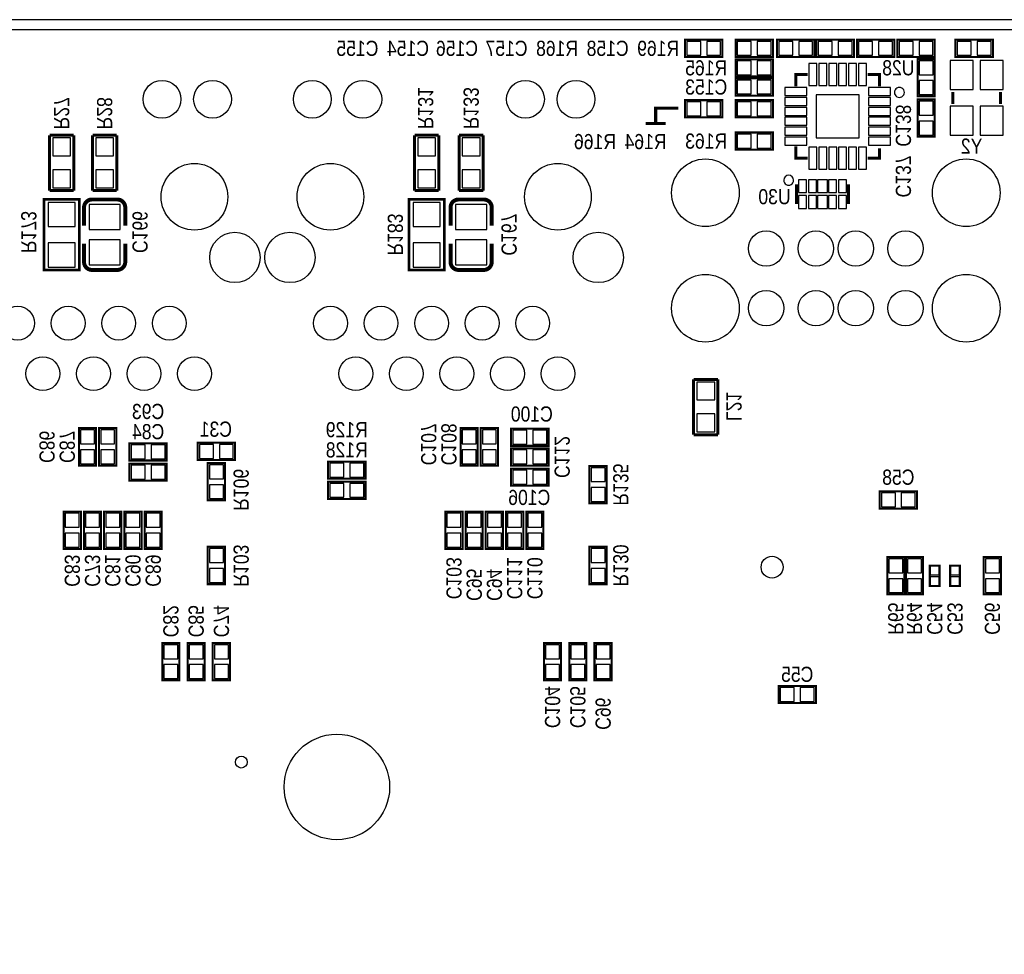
# Model space of a CAD drawing. Extents: x 0 to 158, y 0 to 95.
# Tile 4 of 5: x 67 to 116, y 48 to 95. Entities that reach past the tile are written whole.
import ezdxf
from ezdxf.enums import TextEntityAlignment as Align

# ---------------------------------------------------------------- set-up
doc = ezdxf.new("R2010")
doc.units = 0
doc.header["$MEASUREMENT"] = 0
for name, color, linetype in [('BG_OUTLINE', 12, 'CONTINUOUS'), ('BG_SILKSCREEN_BOTTOM', 150, 'CONTINUOUS'), ('PG_SILKSCREEN_BOTTOM', 150, 'CONTINUOUS'), ('PIN_SOLDERMASK_BOTTOM', 27, 'CONTINUOUS'), ('RD_SILKSCREEN_BOTTOM', 150, 'CONTINUOUS'), ('RKI_ALL', 2, 'CONTINUOUS')]:
    doc.layers.add(name, color=color, linetype=linetype)

msp = doc.modelspace()

# ---------------------------------------------------------------- linework, layer by layer
at = {"layer": 'BG_OUTLINE'}
msp.add_lwpolyline([(1.999996, 0), (155.999993, 0, 0.414213), (157.999989, 1.999996), (157.999989, 92.999992, 0.414215), (155.999993, 94.999988), (1.999996, 94.999988, 0.414214), (0, 92.999992), (0, 1.999996, 0.414212), (1.999996, 0)], format="xyb", dxfattribs=at)
at = {"layer": 'BG_SILKSCREEN_BOTTOM', "const_width": 0.1524}
for points in [[(99.695, 90.551), (98.552, 90.551), (98.552, 89.789), (98.044, 89.789)], [(99.06, 89.789), (98.552, 89.789)]]:
    msp.add_lwpolyline(points, dxfattribs=at)
at = {"layer": 'PG_SILKSCREEN_BOTTOM'}
for points, const_width in [([(101.9048, 93.991989), (100.0252, 93.991989), (100.0252, 93.128389), (101.9048, 93.128389), (101.9048, 93.991989)], 0.1016), ([(104.4448, 93.991989), (102.5652, 93.991989), (102.5652, 93.128389), (104.4448, 93.128389), (104.4448, 93.991989)], 0.1016), ([(106.5276, 93.991989), (104.648, 93.991989), (104.648, 93.128389), (106.5276, 93.128389), (106.5276, 93.991989)], 0.1016), ([(106.6292, 93.128389), (108.5088, 93.128389), (108.5088, 93.991989), (106.6292, 93.991989), (106.6292, 93.128389)], 0.1016), ([(108.6612, 93.128389), (110.5408, 93.128389), (110.5408, 93.991989), (108.6612, 93.991989), (108.6612, 93.128389)], 0.1016), ([(110.6932, 93.128389), (112.5728, 93.128389), (112.5728, 93.991989), (110.6932, 93.991989), (110.6932, 93.128389)], 0.1016), ([(115.4938, 93.991989), (113.6142, 93.991989), (113.6142, 93.128389), (115.4938, 93.128389), (115.4938, 93.991989)], 0.1016), ([(104.4448, 93.013378), (102.5652, 93.013378), (102.5652, 92.149778), (104.4448, 92.149778), (104.4448, 93.013378)], 0.1016), ([(112.5728, 91.147189), (112.5728, 93.026789), (111.7092, 93.026789), (111.7092, 91.147189), (112.5728, 91.147189)], 0.1016), ([(104.4448, 92.048178), (102.5652, 92.048178), (102.5652, 91.184578), (104.4448, 91.184578), (104.4448, 92.048178)], 0.1016), ([(105.596004, 91.643175), (105.596004, 92.243173), (106.196003, 92.243173)], 0.150012), ([(109.195997, 92.243173), (109.795996, 92.243173), (109.795996, 91.643175)], 0.150012), ([(111.7092, 90.994789), (111.7092, 89.115189), (112.5728, 89.115189), (112.5728, 90.994789), (111.7092, 90.994789)], 0.1016), ([(113.481002, 91.370988), (113.481002, 90.770989)], 0.150012), ([(115.880998, 91.370988), (115.880998, 90.770989)], 0.150012), ([(100.0252, 90.092378), (101.9048, 90.092378), (101.9048, 90.955978), (100.0252, 90.955978), (100.0252, 90.092378)], 0.1016), ([(104.4448, 90.955978), (102.5652, 90.955978), (102.5652, 90.092378), (104.4448, 90.092378), (104.4448, 90.955978)], 0.1016), ([(68.0974, 89.1921), (68.0974, 86.4108)], 0.1524), ([(69.3166, 89.1921), (68.0974, 89.1921)], 0.1524), ([(69.3166, 86.4108), (69.3166, 89.1921)], 0.1524), ([(70.2564, 89.1921), (70.2564, 86.4108)], 0.1524), ([(71.4756, 89.1921), (70.2564, 89.1921)], 0.1524), ([(71.4756, 86.4108), (71.4756, 89.1921)], 0.1524), ([(86.4362, 89.1921), (86.4362, 86.4108)], 0.1524), ([(87.6554, 89.1921), (86.4362, 89.1921)], 0.1524), ([(87.6554, 86.4108), (87.6554, 89.1921)], 0.1524), ([(88.6714, 89.1921), (88.6714, 86.4108)], 0.1524), ([(89.8906, 89.1921), (88.6714, 89.1921)], 0.1524), ([(89.8906, 86.4108), (89.8906, 89.1921)], 0.1524), ([(104.4448, 89.330378), (102.5652, 89.330378), (102.5652, 88.466778), (104.4448, 88.466778), (104.4448, 89.330378)], 0.1016), ([(106.196003, 88.043182), (105.596004, 88.043182), (105.596004, 88.643181)], 0.150012), ([(109.795996, 88.543181), (109.795996, 88.043182), (109.195997, 88.043182)], 0.150012), ([(105.634003, 85.732899), (105.634003, 86.733101)], 0.150089), ([(108.233997, 85.732899), (108.233997, 86.733101)], 0.150089), ([(68.0974, 86.4108), (69.3166, 86.4108)], 0.1524), ([(70.2564, 86.4108), (71.4756, 86.4108)], 0.1524), ([(86.4362, 86.4108), (87.6554, 86.4108)], 0.1524), ([(88.6714, 86.4108), (89.8906, 86.4108)], 0.1524), ([(69.596, 82.41599), (69.596, 85.97199), (67.818, 85.97199), (67.818, 82.41599), (69.596, 82.41599)], 0.127), ([(71.90105, 85.564066), (71.90105, 84.644078)], 0.199898), ([(87.9348, 82.41599), (87.9348, 85.97199), (86.1568, 85.97199), (86.1568, 82.41599), (87.9348, 82.41599)], 0.127), ([(90.31605, 85.564066), (90.31605, 84.644078)], 0.199898), ([(69.83095, 82.823914), (69.83095, 83.743902)], 0.199898), ([(88.24595, 82.823914), (88.24595, 83.743902)], 0.199898), ([(100.457, 76.9239), (100.457, 74.1426)], 0.1524), ([(101.6762, 76.9239), (100.457, 76.9239)], 0.1524), ([(101.6762, 74.1426), (101.6762, 76.9239)], 0.1524), ([(69.5706, 74.4728), (69.5706, 72.5932), (70.4342, 72.5932), (70.4342, 74.4728), (69.5706, 74.4728)], 0.1016), ([(70.5866, 74.4728), (70.5866, 72.5932), (71.4502, 72.5932), (71.4502, 74.4728), (70.5866, 74.4728)], 0.1016), ([(88.7476, 74.4728), (88.7476, 72.5932), (89.6112, 72.5932), (89.6112, 74.4728), (88.7476, 74.4728)], 0.1016), ([(89.7636, 74.4728), (89.7636, 72.5932), (90.6272, 72.5932), (90.6272, 74.4728), (89.7636, 74.4728)], 0.1016), ([(93.1672, 74.4474), (91.2876, 74.4474), (91.2876, 73.5838), (93.1672, 73.5838), (93.1672, 74.4474)], 0.1016), ([(100.457, 74.1426), (101.6762, 74.1426)], 0.1524), ([(73.9902, 73.7108), (72.1106, 73.7108), (72.1106, 72.8472), (73.9902, 72.8472), (73.9902, 73.7108)], 0.1016), ([(75.5396, 72.8726), (77.4192, 72.8726), (77.4192, 73.7362), (75.5396, 73.7362), (75.5396, 72.8726)], 0.1016), ([(93.1672, 73.4568), (91.2876, 73.4568), (91.2876, 72.5932), (93.1672, 72.5932), (93.1672, 73.4568)], 0.1016), ([(73.9902, 72.6948), (72.1106, 72.6948), (72.1106, 71.8312), (73.9902, 71.8312), (73.9902, 72.6948)], 0.1016), ([(76.9112, 70.8406), (76.9112, 72.7202), (76.0476, 72.7202), (76.0476, 70.8406), (76.9112, 70.8406)], 0.1016), ([(82.0928, 71.9328), (83.9724, 71.9328), (83.9724, 72.7964), (82.0928, 72.7964), (82.0928, 71.9328)], 0.1016), ([(93.1672, 72.4408), (91.2876, 72.4408), (91.2876, 71.5772), (93.1672, 71.5772), (93.1672, 72.4408)], 0.1016), ([(96.0882, 70.696328), (96.0882, 72.575928), (95.2246, 72.575928), (95.2246, 70.696328), (96.0882, 70.696328)], 0.1016), ([(82.0928, 70.9168), (83.9724, 70.9168), (83.9724, 71.7804), (82.0928, 71.7804), (82.0928, 70.9168)], 0.1016), ([(109.8042, 70.4342), (111.6838, 70.4342), (111.6838, 71.2978), (109.8042, 71.2978), (109.8042, 70.4342)], 0.1016), ([(69.6722, 68.4022), (69.6722, 70.2818), (68.8086, 70.2818), (68.8086, 68.4022), (69.6722, 68.4022)], 0.1016), ([(70.6882, 68.4022), (70.6882, 70.2818), (69.8246, 70.2818), (69.8246, 68.4022), (70.6882, 68.4022)], 0.1016), ([(71.7042, 68.4022), (71.7042, 70.2818), (70.8406, 70.2818), (70.8406, 68.4022), (71.7042, 68.4022)], 0.1016), ([(72.7202, 68.4022), (72.7202, 70.2818), (71.8566, 70.2818), (71.8566, 68.4022), (72.7202, 68.4022)], 0.1016), ([(73.7362, 68.4022), (73.7362, 70.2818), (72.8726, 70.2818), (72.8726, 68.4022), (73.7362, 68.4022)], 0.1016), ([(88.8492, 68.4022), (88.8492, 70.2818), (87.9856, 70.2818), (87.9856, 68.4022), (88.8492, 68.4022)], 0.1016), ([(89.8652, 68.4022), (89.8652, 70.2818), (89.0016, 70.2818), (89.0016, 68.4022), (89.8652, 68.4022)], 0.1016), ([(90.8812, 68.4022), (90.8812, 70.2818), (90.0176, 70.2818), (90.0176, 68.4022), (90.8812, 68.4022)], 0.1016), ([(91.8972, 68.4022), (91.8972, 70.2818), (91.0336, 70.2818), (91.0336, 68.4022), (91.8972, 68.4022)], 0.1016), ([(92.9132, 68.4022), (92.9132, 70.2818), (92.0496, 70.2818), (92.0496, 68.4022), (92.9132, 68.4022)], 0.1016), ([(76.0476, 68.511928), (76.0476, 66.632328), (76.9112, 66.632328), (76.9112, 68.511928), (76.0476, 68.511928)], 0.1016), ([(95.2246, 68.511928), (95.2246, 66.632328), (96.0882, 66.632328), (96.0882, 68.511928), (95.2246, 68.511928)], 0.1016), ([(111.0488, 66.1162), (111.0488, 67.9958), (110.1852, 67.9958), (110.1852, 66.1162), (111.0488, 66.1162)], 0.1016), ([(111.9886, 66.1162), (111.9886, 67.9958), (111.125, 67.9958), (111.125, 66.1162), (111.9886, 66.1162)], 0.1016), ([(115.9002, 66.1162), (115.9002, 67.9958), (115.0366, 67.9958), (115.0366, 66.1162), (115.9002, 66.1162)], 0.1016), ([(112.3188, 66.548), (112.3188, 67.564), (112.8268, 67.564), (112.8268, 66.548), (112.3188, 66.548)], 0.1016), ([(113.3348, 66.548), (113.3348, 67.564), (113.8428, 67.564), (113.8428, 66.548), (113.3348, 66.548)], 0.1016), ([(74.6252, 61.7982), (74.6252, 63.6778), (73.7616, 63.6778), (73.7616, 61.7982), (74.6252, 61.7982)], 0.1016), ([(75.8952, 61.7982), (75.8952, 63.6778), (75.0316, 63.6778), (75.0316, 61.7982), (75.8952, 61.7982)], 0.1016), ([(76.3016, 63.6778), (76.3016, 61.7982), (77.1652, 61.7982), (77.1652, 63.6778), (76.3016, 63.6778)], 0.1016), ([(93.8022, 61.7982), (93.8022, 63.6778), (92.9386, 63.6778), (92.9386, 61.7982), (93.8022, 61.7982)], 0.1016), ([(95.0722, 61.7982), (95.0722, 63.6778), (94.2086, 63.6778), (94.2086, 61.7982), (95.0722, 61.7982)], 0.1016), ([(95.4786, 63.6778), (95.4786, 61.7982), (96.3422, 61.7982), (96.3422, 63.6778), (95.4786, 63.6778)], 0.1016), ([(104.7242, 60.6552), (106.6038, 60.6552), (106.6038, 61.5188), (104.7242, 61.5188), (104.7242, 60.6552)], 0.1016)]:
    msp.add_lwpolyline(points, dxfattribs=dict(at, const_width=const_width))
for points in [[(111.045981, 91.343175, 1), (110.546019, 91.34318, 1)], [(105.48399, 86.932999, 1), (104.98401, 86.933001, 1)]]:
    msp.add_lwpolyline(points, format="xyb", close=True, dxfattribs=at)
at = {"layer": 'PG_SILKSCREEN_BOTTOM', "const_width": 0.199898}
for points in [[(69.83095, 84.644078), (69.83095, 85.564066, -0.4144), (70.231, 85.963862)], [(70.231, 85.963862), (71.501, 85.964116, -0.414214), (71.90105, 85.564066)], [(88.24595, 84.644078), (88.24595, 85.564066, -0.4144), (88.646, 85.963862)], [(88.646, 85.963862), (89.916, 85.964116, -0.414214), (90.31605, 85.564066)], [(71.90105, 83.743902), (71.90105, 82.823914, -0.414214), (71.501, 82.423864)], [(90.31605, 83.743902), (90.31605, 82.823914, -0.414214), (89.916, 82.423864)], [(71.501, 82.423864), (70.231, 82.423864, -0.414214), (69.83095, 82.823914)], [(89.916, 82.423864), (88.646, 82.423864, -0.414214), (88.24595, 82.823914)]]:
    msp.add_lwpolyline(points, format="xyb", dxfattribs=at)
at = {"layer": 'PIN_SOLDERMASK_BOTTOM'}
for points in [[(100.815623, 93.209694), (100.815623, 93.910683), (100.114633, 93.910683), (100.114633, 93.209694)], [(101.815367, 93.209694), (101.815367, 93.910683), (101.114377, 93.910683), (101.114377, 93.209694)], [(103.355623, 93.209694), (103.355623, 93.910683), (102.654633, 93.910683), (102.654633, 93.209694)], [(104.355367, 93.209694), (104.355367, 93.910683), (103.654377, 93.910683), (103.654377, 93.209694)], [(105.438423, 93.209694), (105.438423, 93.910683), (104.737433, 93.910683), (104.737433, 93.209694)], [(106.438167, 93.209694), (106.438167, 93.910683), (105.737177, 93.910683), (105.737177, 93.209694)], [(106.718633, 93.910683), (106.718633, 93.209694), (107.419623, 93.209694), (107.419623, 93.910683)], [(107.718377, 93.910683), (107.718377, 93.209694), (108.419367, 93.209694), (108.419367, 93.910683)], [(108.750633, 93.910683), (108.750633, 93.209694), (109.451623, 93.209694), (109.451623, 93.910683)], [(109.750377, 93.910683), (109.750377, 93.209694), (110.451367, 93.209694), (110.451367, 93.910683)], [(110.782633, 93.910683), (110.782633, 93.209694), (111.483623, 93.209694), (111.483623, 93.910683)], [(111.782377, 93.910683), (111.782377, 93.209694), (112.483367, 93.209694), (112.483367, 93.910683)], [(114.404623, 93.209694), (114.404623, 93.910683), (113.703633, 93.910683), (113.703633, 93.209694)], [(115.404367, 93.209694), (115.404367, 93.910683), (114.703377, 93.910683), (114.703377, 93.209694)], [(103.355623, 92.231083), (103.355623, 92.932072), (102.654633, 92.932072), (102.654633, 92.231083)], [(104.355367, 92.231083), (104.355367, 92.932072), (103.654377, 92.932072), (103.654377, 92.231083)], [(106.646091, 91.693213), (106.646091, 92.793312), (106.246092, 92.793312), (106.246092, 91.693213)], [(107.145912, 91.693213), (107.145912, 92.793312), (106.745913, 92.793312), (106.745913, 91.693213)], [(107.646089, 91.693213), (107.646089, 92.793312), (107.24609, 92.793312), (107.24609, 91.693213)], [(108.14591, 91.693213), (108.14591, 92.793312), (107.745911, 92.793312), (107.745911, 91.693213)], [(108.646087, 91.693213), (108.646087, 92.793312), (108.246088, 92.793312), (108.246088, 91.693213)], [(109.145908, 91.693213), (109.145908, 92.793312), (108.745909, 92.793312), (108.745909, 91.693213)], [(111.790505, 92.236366), (112.491495, 92.236366), (112.491495, 92.937355), (111.790505, 92.937355)], [(114.505994, 92.946004), (113.355984, 92.946004), (113.355984, 91.495994), (114.505994, 91.495994)], [(116.006016, 92.946004), (114.856006, 92.946004), (114.856006, 91.495994), (116.006016, 91.495994)], [(103.355623, 91.265883), (103.355623, 91.966872), (102.654633, 91.966872), (102.654633, 91.265883)], [(104.355367, 91.265883), (104.355367, 91.966872), (103.654377, 91.966872), (103.654377, 91.265883)], [(106.145965, 91.193087), (106.145965, 91.593086), (105.045866, 91.593086), (105.045866, 91.193087)], [(110.34616, 91.193087), (110.34616, 91.593086), (109.24606, 91.593086), (109.24606, 91.193087)], [(111.790505, 91.236622), (112.491495, 91.236622), (112.491495, 91.937611), (111.790505, 91.937611)], [(106.145965, 90.693265), (106.145965, 91.093265), (105.045866, 91.093265), (105.045866, 90.693265)], [(108.771004, 89.068173), (108.771004, 91.218182), (106.620996, 91.218182), (106.620996, 89.068173)], [(110.34616, 90.693265), (110.34616, 91.093265), (109.24606, 91.093265), (109.24606, 90.693265)], [(100.114633, 90.874672), (100.114633, 90.173683), (100.815623, 90.173683), (100.815623, 90.874672)], [(101.114377, 90.874672), (101.114377, 90.173683), (101.815367, 90.173683), (101.815367, 90.874672)], [(103.355623, 90.173683), (103.355623, 90.874672), (102.654633, 90.874672), (102.654633, 90.173683)], [(104.355367, 90.173683), (104.355367, 90.874672), (103.654377, 90.874672), (103.654377, 90.173683)], [(106.145965, 90.193089), (106.145965, 90.593088), (105.045866, 90.593088), (105.045866, 90.193089)], [(110.34616, 90.193089), (110.34616, 90.593088), (109.24606, 90.593088), (109.24606, 90.193089)], [(112.491495, 90.905355), (111.790505, 90.905355), (111.790505, 90.204366), (112.491495, 90.204366)], [(114.505994, 90.645983), (113.355984, 90.645983), (113.355984, 89.195973), (114.505994, 89.195973)], [(116.006016, 90.645983), (114.856006, 90.645983), (114.856006, 89.195973), (116.006016, 89.195973)], [(106.145965, 89.693267), (106.145965, 90.093267), (105.045866, 90.093267), (105.045866, 89.693267)], [(110.34616, 89.693267), (110.34616, 90.093267), (109.24606, 90.093267), (109.24606, 89.693267)], [(106.145965, 89.193091), (106.145965, 89.59309), (105.045866, 89.59309), (105.045866, 89.193091)], [(110.34616, 89.193091), (110.34616, 89.59309), (109.24606, 89.59309), (109.24606, 89.193091)], [(112.491495, 89.905611), (111.790505, 89.905611), (111.790505, 89.204622), (112.491495, 89.204622)], [(69.156961, 89.057861), (68.257039, 89.057861), (68.257039, 88.157939), (69.156961, 88.157939)], [(71.315961, 89.057861), (70.416039, 89.057861), (70.416039, 88.157939), (71.315961, 88.157939)], [(87.495761, 89.057861), (86.595839, 89.057861), (86.595839, 88.157939), (87.495761, 88.157939)], [(89.730961, 89.057861), (88.831039, 89.057861), (88.831039, 88.157939), (89.730961, 88.157939)], [(103.355623, 88.548083), (103.355623, 89.249072), (102.654633, 89.249072), (102.654633, 88.548083)], [(104.355367, 88.548083), (104.355367, 89.249072), (103.654377, 89.249072), (103.654377, 88.548083)], [(106.145965, 88.693269), (106.145965, 89.093269), (105.045866, 89.093269), (105.045866, 88.693269)], [(110.34616, 88.693269), (110.34616, 89.093269), (109.24606, 89.093269), (109.24606, 88.693269)], [(106.646091, 87.493018), (106.646091, 88.593117), (106.246092, 88.593117), (106.246092, 87.493018)], [(107.145912, 87.493018), (107.145912, 88.593117), (106.745913, 88.593117), (106.745913, 87.493018)], [(107.646089, 87.493018), (107.646089, 88.593117), (107.24609, 88.593117), (107.24609, 87.493018)], [(108.14591, 87.493018), (108.14591, 88.593117), (107.745911, 88.593117), (107.745911, 87.493018)], [(108.646087, 87.493018), (108.646087, 88.593117), (108.246088, 88.593117), (108.246088, 87.493018)], [(109.145908, 87.493018), (109.145908, 88.593117), (108.745909, 88.593117), (108.745909, 87.493018)], [(69.156961, 87.457661), (68.257039, 87.457661), (68.257039, 86.557739), (69.156961, 86.557739)], [(71.315961, 87.457661), (70.416039, 87.457661), (70.416039, 86.557739), (71.315961, 86.557739)], [(87.495761, 87.457661), (86.595839, 87.457661), (86.595839, 86.557739), (87.495761, 86.557739)], [(89.730961, 87.457661), (88.831039, 87.457661), (88.831039, 86.557739), (89.730961, 86.557739)], [(105.733977, 86.957992), (105.733977, 86.308006), (106.134027, 86.308006), (106.134027, 86.957992)], [(106.233874, 86.957992), (106.233874, 86.308006), (106.633924, 86.308006), (106.633924, 86.957992)], [(106.683937, 86.957992), (106.683937, 86.308006), (107.184063, 86.308006), (107.184063, 86.957992)], [(107.234076, 86.957992), (107.234076, 86.308006), (107.634126, 86.308006), (107.634126, 86.957992)], [(107.733973, 86.957992), (107.733973, 86.308006), (108.134023, 86.308006), (108.134023, 86.957992)], [(105.733977, 86.157994), (105.733977, 85.508008), (106.134027, 85.508008), (106.134027, 86.157994)], [(106.233874, 86.157994), (106.233874, 85.508008), (106.633924, 85.508008), (106.633924, 86.157994)], [(106.683937, 86.157994), (106.683937, 85.508008), (107.184063, 85.508008), (107.184063, 86.157994)], [(107.234076, 86.157994), (107.234076, 85.508008), (107.634126, 85.508008), (107.634126, 86.157994)], [(107.733973, 86.157994), (107.733973, 85.508008), (108.134023, 85.508008), (108.134023, 86.157994)], [(68.0339, 84.60039), (69.3801, 84.60039), (69.3801, 85.81959), (68.0339, 85.81959)], [(70.081013, 84.453959), (71.650987, 84.453959), (71.650987, 85.714053), (70.081013, 85.714053)], [(86.3727, 84.60039), (87.7189, 84.60039), (87.7189, 85.81959), (86.3727, 85.81959)], [(88.496013, 84.453959), (90.065987, 84.453959), (90.065987, 85.714053), (88.496013, 85.714053)], [(68.0339, 82.56839), (69.3801, 82.56839), (69.3801, 83.78759), (68.0339, 83.78759)], [(70.081013, 82.673927), (71.650987, 82.673927), (71.650987, 83.934021), (70.081013, 83.934021)], [(86.3727, 82.56839), (87.7189, 82.56839), (87.7189, 83.78759), (86.3727, 83.78759)], [(88.496013, 82.673927), (90.065987, 82.673927), (90.065987, 83.934021), (88.496013, 83.934021)], [(101.516561, 76.789661), (100.616639, 76.789661), (100.616639, 75.889739), (101.516561, 75.889739)], [(101.516561, 75.189461), (100.616639, 75.189461), (100.616639, 74.289539), (101.516561, 74.289539)], [(70.352895, 74.383367), (69.651905, 74.383367), (69.651905, 73.682377), (70.352895, 73.682377)], [(71.368895, 74.383367), (70.667905, 74.383367), (70.667905, 73.682377), (71.368895, 73.682377)], [(89.529895, 74.383367), (88.828905, 74.383367), (88.828905, 73.682377), (89.529895, 73.682377)], [(90.545895, 74.383367), (89.844905, 74.383367), (89.844905, 73.682377), (90.545895, 73.682377)], [(92.078023, 73.665105), (92.078023, 74.366095), (91.377033, 74.366095), (91.377033, 73.665105)], [(93.077767, 73.665105), (93.077767, 74.366095), (92.376777, 74.366095), (92.376777, 73.665105)], [(70.352895, 73.383623), (69.651905, 73.383623), (69.651905, 72.682633), (70.352895, 72.682633)], [(71.368895, 73.383623), (70.667905, 73.383623), (70.667905, 72.682633), (71.368895, 72.682633)], [(72.901023, 72.928505), (72.901023, 73.629495), (72.200033, 73.629495), (72.200033, 72.928505)], [(73.900767, 72.928505), (73.900767, 73.629495), (73.199777, 73.629495), (73.199777, 72.928505)], [(75.629033, 73.654895), (75.629033, 72.953905), (76.330023, 72.953905), (76.330023, 73.654895)], [(76.628777, 73.654895), (76.628777, 72.953905), (77.329767, 72.953905), (77.329767, 73.654895)], [(89.529895, 73.383623), (88.828905, 73.383623), (88.828905, 72.682633), (89.529895, 72.682633)], [(90.545895, 73.383623), (89.844905, 73.383623), (89.844905, 72.682633), (90.545895, 72.682633)], [(92.078023, 72.674505), (92.078023, 73.375495), (91.377033, 73.375495), (91.377033, 72.674505)], [(93.077767, 72.674505), (93.077767, 73.375495), (92.376777, 73.375495), (92.376777, 72.674505)], [(72.901023, 71.912505), (72.901023, 72.613495), (72.200033, 72.613495), (72.200033, 71.912505)], [(73.900767, 71.912505), (73.900767, 72.613495), (73.199777, 72.613495), (73.199777, 71.912505)], [(76.128905, 71.929777), (76.829895, 71.929777), (76.829895, 72.630767), (76.128905, 72.630767)], [(82.182233, 72.715095), (82.182233, 72.014105), (82.883223, 72.014105), (82.883223, 72.715095)], [(83.181977, 72.715095), (83.181977, 72.014105), (83.882967, 72.014105), (83.882967, 72.715095)], [(92.078023, 71.658505), (92.078023, 72.359495), (91.377033, 72.359495), (91.377033, 71.658505)], [(93.077767, 71.658505), (93.077767, 72.359495), (92.376777, 72.359495), (92.376777, 71.658505)], [(95.305905, 71.785505), (96.006895, 71.785505), (96.006895, 72.486495), (95.305905, 72.486495)], [(76.128905, 70.930033), (76.829895, 70.930033), (76.829895, 71.631023), (76.128905, 71.631023)], [(82.182233, 71.699095), (82.182233, 70.998105), (82.883223, 70.998105), (82.883223, 71.699095)], [(83.181977, 71.699095), (83.181977, 70.998105), (83.882967, 70.998105), (83.882967, 71.699095)], [(95.305905, 70.785761), (96.006895, 70.785761), (96.006895, 71.486751), (95.305905, 71.486751)], [(109.893633, 71.216495), (109.893633, 70.515505), (110.594623, 70.515505), (110.594623, 71.216495)], [(110.893377, 71.216495), (110.893377, 70.515505), (111.594367, 70.515505), (111.594367, 71.216495)], [(68.889905, 69.491377), (69.590895, 69.491377), (69.590895, 70.192367), (68.889905, 70.192367)], [(69.905905, 69.491377), (70.606895, 69.491377), (70.606895, 70.192367), (69.905905, 70.192367)], [(70.921905, 69.491377), (71.622895, 69.491377), (71.622895, 70.192367), (70.921905, 70.192367)], [(71.937905, 69.491377), (72.638895, 69.491377), (72.638895, 70.192367), (71.937905, 70.192367)], [(72.953905, 69.491377), (73.654895, 69.491377), (73.654895, 70.192367), (72.953905, 70.192367)], [(88.066905, 69.491377), (88.767895, 69.491377), (88.767895, 70.192367), (88.066905, 70.192367)], [(89.082905, 69.491377), (89.783895, 69.491377), (89.783895, 70.192367), (89.082905, 70.192367)], [(90.098905, 69.491377), (90.799895, 69.491377), (90.799895, 70.192367), (90.098905, 70.192367)], [(91.114905, 69.491377), (91.815895, 69.491377), (91.815895, 70.192367), (91.114905, 70.192367)], [(92.130905, 69.491377), (92.831895, 69.491377), (92.831895, 70.192367), (92.130905, 70.192367)], [(68.889905, 68.491633), (69.590895, 68.491633), (69.590895, 69.192623), (68.889905, 69.192623)], [(69.905905, 68.491633), (70.606895, 68.491633), (70.606895, 69.192623), (69.905905, 69.192623)], [(70.921905, 68.491633), (71.622895, 68.491633), (71.622895, 69.192623), (70.921905, 69.192623)], [(71.937905, 68.491633), (72.638895, 68.491633), (72.638895, 69.192623), (71.937905, 69.192623)], [(72.953905, 68.491633), (73.654895, 68.491633), (73.654895, 69.192623), (72.953905, 69.192623)], [(88.066905, 68.491633), (88.767895, 68.491633), (88.767895, 69.192623), (88.066905, 69.192623)], [(89.082905, 68.491633), (89.783895, 68.491633), (89.783895, 69.192623), (89.082905, 69.192623)], [(90.098905, 68.491633), (90.799895, 68.491633), (90.799895, 69.192623), (90.098905, 69.192623)], [(91.114905, 68.491633), (91.815895, 68.491633), (91.815895, 69.192623), (91.114905, 69.192623)], [(92.130905, 68.491633), (92.831895, 68.491633), (92.831895, 69.192623), (92.130905, 69.192623)], [(76.829895, 68.422495), (76.128905, 68.422495), (76.128905, 67.721505), (76.829895, 67.721505)], [(96.006895, 68.422495), (95.305905, 68.422495), (95.305905, 67.721505), (96.006895, 67.721505)], [(110.266505, 67.205377), (110.967495, 67.205377), (110.967495, 67.906367), (110.266505, 67.906367)], [(111.206305, 67.205377), (111.907295, 67.205377), (111.907295, 67.906367), (111.206305, 67.906367)], [(115.117905, 67.205377), (115.818895, 67.205377), (115.818895, 67.906367), (115.117905, 67.906367)], [(76.829895, 67.422751), (76.128905, 67.422751), (76.128905, 66.721761), (76.829895, 66.721761)], [(96.006895, 67.422751), (95.305905, 67.422751), (95.305905, 66.721761), (96.006895, 66.721761)], [(112.347756, 67.106038), (112.797844, 67.106038), (112.797844, 67.556126), (112.347756, 67.556126)], [(113.363756, 67.106038), (113.813844, 67.106038), (113.813844, 67.556126), (113.363756, 67.556126)], [(110.266505, 66.205633), (110.967495, 66.205633), (110.967495, 66.906623), (110.266505, 66.906623)], [(111.206305, 66.205633), (111.907295, 66.205633), (111.907295, 66.906623), (111.206305, 66.906623)], [(112.347756, 66.555874), (112.797844, 66.555874), (112.797844, 67.005962), (112.347756, 67.005962)], [(113.363756, 66.555874), (113.813844, 66.555874), (113.813844, 67.005962), (113.363756, 67.005962)], [(115.117905, 66.205633), (115.818895, 66.205633), (115.818895, 66.906623), (115.117905, 66.906623)], [(73.842905, 62.887377), (74.543895, 62.887377), (74.543895, 63.588367), (73.842905, 63.588367)], [(75.112905, 62.887377), (75.813895, 62.887377), (75.813895, 63.588367), (75.112905, 63.588367)], [(77.083895, 63.588367), (76.382905, 63.588367), (76.382905, 62.887377), (77.083895, 62.887377)], [(93.019905, 62.887377), (93.720895, 62.887377), (93.720895, 63.588367), (93.019905, 63.588367)], [(94.289905, 62.887377), (94.990895, 62.887377), (94.990895, 63.588367), (94.289905, 63.588367)], [(96.260895, 63.588367), (95.559905, 63.588367), (95.559905, 62.887377), (96.260895, 62.887377)], [(73.842905, 61.887633), (74.543895, 61.887633), (74.543895, 62.588623), (73.842905, 62.588623)], [(75.112905, 61.887633), (75.813895, 61.887633), (75.813895, 62.588623), (75.112905, 62.588623)], [(77.083895, 62.588623), (76.382905, 62.588623), (76.382905, 61.887633), (77.083895, 61.887633)], [(93.019905, 61.887633), (93.720895, 61.887633), (93.720895, 62.588623), (93.019905, 62.588623)], [(94.289905, 61.887633), (94.990895, 61.887633), (94.990895, 62.588623), (94.289905, 62.588623)], [(96.260895, 62.588623), (95.559905, 62.588623), (95.559905, 61.887633), (96.260895, 61.887633)], [(104.813633, 61.437495), (104.813633, 60.736505), (105.514623, 60.736505), (105.514623, 61.437495)], [(105.813377, 61.437495), (105.813377, 60.736505), (106.514367, 60.736505), (106.514367, 61.437495)]]:
    msp.add_lwpolyline(points, close=True, dxfattribs=at)
for centre, radius in [((73.749103, 91.000174), 0.949998), ((76.289103, 91.000174), 0.949998), ((81.298898, 91.000174), 0.949998), ((83.838898, 91.000174), 0.949998), ((92.009112, 91.000174), 0.949998), ((94.549112, 91.000174), 0.949998), ((75.378996, 86.09998), 1.675003), ((82.209005, 86.09998), 1.675003), ((93.639005, 86.09998), 1.675003), ((101.054002, 86.29998), 1.700784), ((114.153798, 86.29998), 1.700784), ((77.408989, 83.049974), 1.264996), ((80.179012, 83.049974), 1.264996), ((95.668998, 83.049974), 1.264996), ((104.10378, 83.499884), 0.889), ((106.603902, 83.499884), 0.889), ((108.603898, 83.499884), 0.889), ((111.10402, 83.499884), 0.889), ((101.054002, 80.49989), 1.700784), ((114.153798, 80.49989), 1.700784), ((104.10378, 80.49989), 0.889), ((106.603902, 80.49989), 0.889), ((108.603898, 80.49989), 0.889), ((111.10402, 80.49989), 0.889), ((66.494101, 79.74998), 0.849998), ((69.034101, 79.74998), 0.849998), ((71.574101, 79.74998), 0.849998), ((74.114101, 79.74998), 0.849998), ((82.21411, 79.74998), 0.849998), ((84.75411, 79.74998), 0.849998), ((87.29411, 79.74998), 0.849998), ((89.83411, 79.74998), 0.849998), ((92.37411, 79.74998), 0.849998), ((67.764101, 77.20998), 0.849998), ((70.304101, 77.20998), 0.849998), ((72.844101, 77.20998), 0.849998), ((75.384101, 77.20998), 0.849998), ((83.48411, 77.20998), 0.849998), ((86.02411, 77.20998), 0.849998), ((88.56411, 77.20998), 0.849998), ((91.10411, 77.20998), 0.849998), ((93.64411, 77.20998), 0.849998), ((104.399994, 67.488511), 0.549999), ((82.533998, 56.439892), 2.649995), ((77.734008, 57.689902), 0.299999)]:
    msp.add_circle(centre, radius, dxfattribs=at)
at = {"layer": 'RKI_ALL'}
msp.add_lwpolyline([(155.999993, 0.499999), (1.999996, 0.499999, -0.414212), (0.499999, 1.999996), (0.499999, 92.999992, -0.414214), (1.999996, 94.499989), (155.999993, 94.499989, -0.414215), (157.49999, 92.999992), (157.49999, 1.999996, -0.414214)], format="xyb", close=True, dxfattribs=at)

# ---------------------------------------------------------------- texts
at = {"layer": 'RD_SILKSCREEN_BOTTOM', "text_generation_flag": 2, "width": 0.866667}
for s, p in [('C155', (83.566, 93.179189)), ('C154', (86.106, 93.179189)), ('C156', (88.5698, 93.179189)), ('C157', (91.059, 93.179189)), ('R168', (93.599, 93.179189)), ('C158', (96.139, 93.179189)), ('R169', (98.679, 93.179189)), ('R165', (101.092, 92.200578)), ('U28', (110.744, 92.202)), ('C153', (101.092, 91.235378)), ('R166', (95.504, 88.4936)), ('R164', (98.044, 88.4936)), ('R163', (101.092, 88.519)), ('Y2', (114.427, 88.265)), ('U30', (104.521, 85.725)), ('C93', (73.0504, 74.93)), ('C100', (92.329, 74.803)), ('C31', (76.454, 74.041)), ('R129', (83.0326, 74.0156)), ('C84', (73.0504, 73.914)), ('R128', (83.0326, 72.9996)), ('C58', (110.744, 71.628)), ('C106', (92.202, 70.612)), ('C55', (105.664, 61.722))]:
    msp.add_text(s, height=0.762, dxfattribs=at).set_placement(p, align=Align.CENTER)
for s, p in [('R131', (86.614, 90.551)), ('R133', (88.9, 90.551)), ('R27', (68.326, 90.297)), ('R28', (70.485, 90.297)), ('C138', (110.617, 89.674903)), ('C137', (110.617, 87.122)), ('R173', (66.675, 84.328)), ('C166', (72.263, 84.328)), ('R183', (85.09, 84.201)), ('C167', (90.805, 84.201)), ('L21', (102.108, 75.565)), ('C86', (67.5894, 73.533914)), ('C87', (68.6054, 73.533914)), ('C107', (86.7664, 73.660914)), ('C108', (87.7824, 73.660914)), ('C112', (93.472, 73.025)), ('R106', (77.343, 71.374)), ('R135', (96.4184, 71.637042)), ('R103', (77.343, 67.564)), ('R130', (96.4184, 67.573042)), ('C83', (68.8594, 67.310914)), ('C73', (69.8754, 67.310914)), ('C81', (70.8914, 67.310914)), ('C90', (71.9074, 67.310914)), ('C89', (72.9234, 67.310914)), ('C103', (88.0364, 66.929914)), ('C111', (91.0844, 66.929914)), ('C110', (92.1004, 66.929914)), ('C95', (89.0524, 66.599714)), ('C94', (90.0684, 66.599714)), ('C82', (73.8124, 64.770914)), ('C85', (75.0824, 64.770914)), ('C74', (76.3524, 64.770914)), ('R65', (110.236, 64.897914)), ('R64', (111.1758, 64.897914)), ('C54', (112.1918, 64.897914)), ('C53', (113.2078, 64.897914)), ('C56', (115.0874, 64.897914)), ('C104', (92.9894, 60.452914)), ('C105', (94.2594, 60.452914)), ('C96', (95.5294, 60.122714))]:
    msp.add_text(s, height=0.762, rotation=270, dxfattribs=at).set_placement(p, align=Align.CENTER)

doc.saveas('drawing.dxf')
